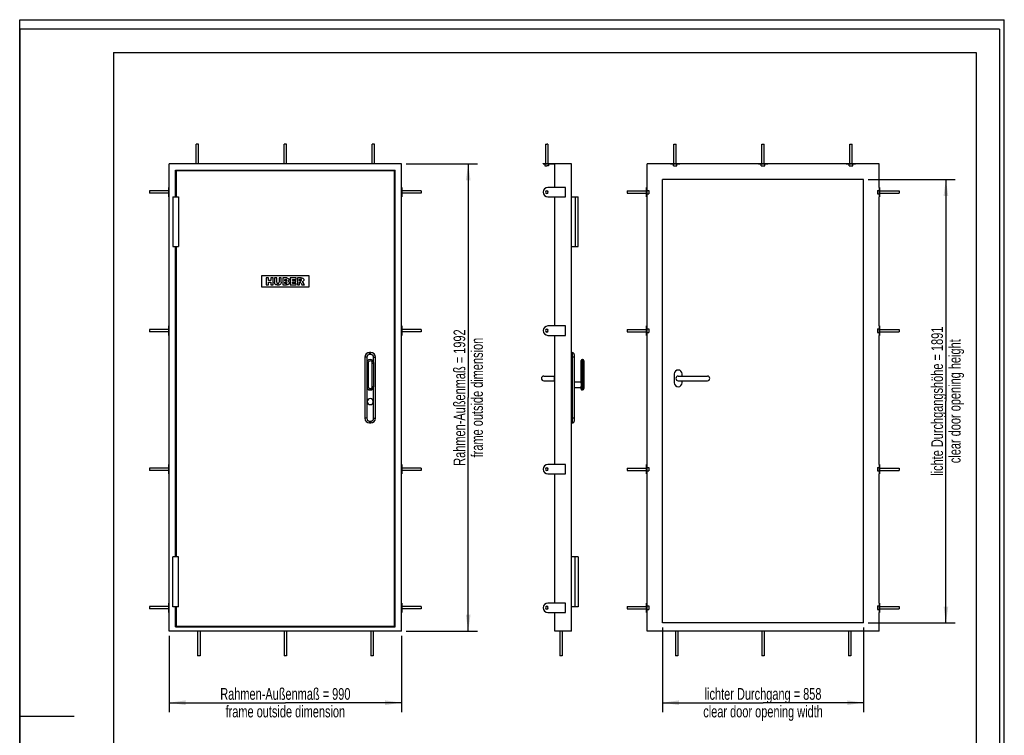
# Model space of a CAD drawing. Header units: millimetres. Extents: x 0 to 4200, y 0 to 5940.
# Tile 8 of 8: x 0 to 4200, y 2889 to 5940. Entities that reach past the tile are written whole.
import ezdxf

# ---------------------------------------------------------------- set-up
doc = ezdxf.new("R2010")
doc.units = ezdxf.units.MM
doc.header["$LTSCALE"] = 387.2
doc.layers.get('0').update_dxf_attribs({"linetype": 'CONTINUOUS'})
for name, color, linetype in [('005_AXIS', 7, 'CONTINUOUS'), ('007_CURVES', 7, 'CONTINUOUS'), ('050_DIMENSIONING', 7, 'CONTINUOUS')]:
    doc.layers.add(name, color=color, linetype=linetype)
doc.styles.get("Standard").update_dxf_attribs({"font": 'txt', "width": 0.7})
doc.dimstyles.new('DIMSTYLE_1', dxfattribs={"dimtxt": 50, "dimasz": 70, "dimexe": 2, "dimexo": 1, "dimtad": 1, "dimdec": 1, "dimtxsty": 'STANDARD', "dimblk": '_FILLED', "dimblk1": '_FILLED', "dimblk2": '_FILLED', "dimcen": 0.09, "dimadec": 1, "dimazin": 2, "dimtp": 0.8, "dimtm": 0.8, "dimtfac": 1, "dimtdec": 1, "dimtofl": 0, "dimtmove": 0, "dimatfit": 3, "dimldrblk": '_FILLED', "dimfxl": 1, "dimtolj": 1, "dimarcsym": 0})
doc.dimstyles.new('DIMSTYLE_2', dxfattribs={"dimtxt": 50, "dimasz": 70, "dimexe": 2, "dimexo": 1, "dimtad": 1, "dimdec": 1, "dimtxsty": 'STANDARD', "dimblk": '_FILLED', "dimblk1": '_FILLED', "dimblk2": '_FILLED', "dimcen": 0.09, "dimadec": 1, "dimazin": 2, "dimtp": 1.2, "dimtm": 1.2, "dimtfac": 1, "dimtdec": 1, "dimtofl": 0, "dimtmove": 0, "dimatfit": 3, "dimldrblk": '_FILLED', "dimfxl": 1, "dimtolj": 1, "dimarcsym": 0})

# ---------------------------------------------------------------- blocks, each defined once
blk = doc.blocks.new('_FILLED')
at = {"color": 0, "linetype": 'BYBLOCK'}
blk.add_solid([(0, 0), (-1, 0.143), (-1, -0.143)], dxfattribs=at)
blk = doc.blocks.new('*D0')
at = {"layer": '050_DIMENSIONING', "color": 2, "linetype": 'CONTINUOUS'}
for p, q in [((638.2, 3312.8), (638.2, 2987.8)), ((1628.2, 3312.8), (1628.2, 2987.8)), ((638.2, 3027.8), (1133.2, 3027.8)), ((1628.2, 3027.8), (1133.2, 3027.8))]:
    blk.add_line(p, q, dxfattribs=at)
at = {"layer": '050_DIMENSIONING', "color": 2, "linetype": 'CONTINUOUS', "xscale": 70, "yscale": 70, "zscale": 70, "rotation": 180}
blk.add_blockref('_FILLED', (638.2, 3027.8), dxfattribs=at)
at = {"layer": '050_DIMENSIONING', "color": 2, "linetype": 'CONTINUOUS', "xscale": 70, "yscale": 70, "zscale": 70}
blk.add_blockref('_FILLED', (1628.2, 3027.8), dxfattribs=at)
at = {"layer": '050_DIMENSIONING', "color": 2, "linetype": 'CONTINUOUS', "insert": (1133.2, 3090.3), "char_height": 50, "width": 1205.357, "attachment_point": 2, "line_spacing_factor": 0.9}
blk.add_mtext('Rahmen-Außenmaß = 990\\Pframe outside dimension', dxfattribs=at)
blk = doc.blocks.new('*D1')
at = {"layer": '050_DIMENSIONING', "color": 2, "linetype": 'CONTINUOUS'}
for p, q in [((1648.2, 5324.8), (1953.2, 5324.8)), ((1913.2, 5324.8), (1913.2, 4328.8)), ((1913.2, 3332.8), (1913.2, 4328.8)), ((1648.2, 3332.8), (1953.2, 3332.8))]:
    blk.add_line(p, q, dxfattribs=at)
at = {"layer": '050_DIMENSIONING', "color": 2, "linetype": 'CONTINUOUS', "xscale": 70, "yscale": 70, "zscale": 70}
for p, rotation in [((1913.2, 5324.8), 90), ((1913.2, 3332.8), 270)]:
    blk.add_blockref('_FILLED', p, dxfattribs=dict(at, rotation=rotation))
at = {"layer": '050_DIMENSIONING', "color": 2, "linetype": 'CONTINUOUS', "insert": (1850.7, 4328.8), "char_height": 50, "width": 1240.714, "attachment_point": 2, "rotation": 90, "line_spacing_factor": 0.9}
blk.add_mtext('Rahmen-Außenmaß = 1992\\Pframe outside dimension', dxfattribs=at)
blk = doc.blocks.new('*D2')
at = {"layer": '050_DIMENSIONING', "color": 2, "linetype": 'CONTINUOUS'}
for p, q in [((2741.9, 3347.8), (2741.9, 2987.8)), ((3599.9, 3347.8), (3599.9, 2987.8)), ((2741.9, 3027.8), (3170.9, 3027.8)), ((3599.9, 3027.8), (3170.9, 3027.8))]:
    blk.add_line(p, q, dxfattribs=at)
at = {"layer": '050_DIMENSIONING', "color": 2, "linetype": 'CONTINUOUS', "xscale": 70, "yscale": 70, "zscale": 70, "rotation": 180}
blk.add_blockref('_FILLED', (2741.9, 3027.8), dxfattribs=at)
at = {"layer": '050_DIMENSIONING', "color": 2, "linetype": 'CONTINUOUS', "xscale": 70, "yscale": 70, "zscale": 70}
blk.add_blockref('_FILLED', (3599.9, 3027.8), dxfattribs=at)
at = {"layer": '050_DIMENSIONING', "color": 2, "linetype": 'CONTINUOUS', "insert": (3170.9, 3090.3), "char_height": 50, "width": 1251.786, "attachment_point": 2, "line_spacing_factor": 0.9}
blk.add_mtext('lichter Durchgang = 858\\Pclear door opening width', dxfattribs=at)
blk = doc.blocks.new('*D3')
at = {"layer": '050_DIMENSIONING', "color": 2, "linetype": 'CONTINUOUS'}
for p, q in [((3619.9, 5258.8), (3990.9, 5258.8)), ((3950.9, 5258.8), (3950.9, 4313.3)), ((3950.9, 3367.8), (3950.9, 4313.3)), ((3619.9, 3367.8), (3990.9, 3367.8))]:
    blk.add_line(p, q, dxfattribs=at)
at = {"layer": '050_DIMENSIONING', "color": 2, "linetype": 'CONTINUOUS', "xscale": 70, "yscale": 70, "zscale": 70}
for p, rotation in [((3950.9, 5258.8), 90), ((3950.9, 3367.8), 270)]:
    blk.add_blockref('_FILLED', p, dxfattribs=dict(at, rotation=rotation))
at = {"layer": '050_DIMENSIONING', "color": 2, "linetype": 'CONTINUOUS', "insert": (3888.4, 4313.3), "char_height": 50, "width": 1461.429, "attachment_point": 2, "rotation": 90, "line_spacing_factor": 0.9}
blk.add_mtext('lichte Durchgangshöhe = 1891\\Pclear door opening height', dxfattribs=at)

msp = doc.modelspace()

# ---------------------------------------------------------------- linework, layer by layer
at = {"color": 7, "linetype": 'CONTINUOUS'}
for p, q in [((0, 5940), (4200, 5940)), ((0, 0), (0, 5940)), ((0, 5940), (4200, 5940)), ((0, 0), (0, 5940)), ((4200, 0), (4200, 5940)), ((4200, 0), (4200, 5940)), ((1628.17, 5324.81), (638.17, 5324.81)), ((638.17, 3332.81), (638.17, 5324.81)), ((664.17, 5298.81), (1602.17, 5298.81)), ((1599.17, 5295.81), (667.17, 5295.81)), ((1599.17, 3353.81), (1599.17, 5295.81)), ((1602.17, 3350.81), (1602.17, 5298.81)), ((1628.17, 3332.81), (1628.17, 5324.81)), ((2353.21, 5324.81), (2283.21, 5324.81)), ((2353.21, 3332.81), (2353.21, 5324.81)), ((2741.93, 3367.81), (2741.93, 5258.81)), ((3599.93, 5258.81), (2741.93, 5258.81)), ((3599.93, 3367.81), (3599.93, 5258.81)), ((1472.67, 4500.71), (1472.67, 4240.71)), ((1497.67, 4520.71), (1492.67, 4520.71)), ((1517.67, 4240.71), (1517.67, 4500.71)), ((2353.21, 4520.71), (2357.21, 4520.71)), ((2365.21, 4512.71), (2365.21, 4500.71)), ((2365.21, 4500.71), (2365.21, 4240.71)), ((1480.17, 4476.21), (1480.17, 4376.21)), ((1510.17, 4376.21), (1510.17, 4476.21)), ((2394.71, 4476.21), (2394.71, 4487.21)), ((2394.71, 4487.2), (2394.71, 4476.21)), ((2394.71, 4389.65), (2394.71, 4476.21)), ((2398.71, 4491.21), (2400.71, 4491.21)), ((2406.71, 4485.21), (2406.71, 4476.21)), ((2406.71, 4485.21), (2406.71, 4476.21)), ((2406.71, 4476.21), (2406.71, 4376.21)), ((2235.21, 4420.81), (2280.21, 4420.81)), ((2280.21, 4420.81), (2280.21, 4410.81)), ((2283.21, 4420.81), (2280.21, 4420.81)), ((2280.21, 4410.81), (2280.21, 4400.81)), ((2808.93, 4420.81), (2933.93, 4420.81)), ((2235.21, 4400.81), (2280.21, 4400.81)), ((2283.21, 4400.81), (2280.21, 4400.81)), ((2394.71, 4376.21), (2394.71, 4377.77)), ((2394.71, 4371.21), (2394.71, 4376.21)), ((2394.71, 4376.21), (2394.71, 4365.21)), ((2394.71, 4371.19), (2394.71, 4371.21)), ((2394.71, 4365.21), (2394.71, 4371.19)), ((2406.71, 4376.21), (2406.71, 4367.21)), ((2406.71, 4376.21), (2406.71, 4367.21)), ((2808.93, 4400.81), (2933.93, 4400.81)), ((2394.71, 4365.21), (2394.71, 4365.21)), ((2398.71, 4361.21), (2400.71, 4361.21)), ((2406.71, 4367.21), (2406.71, 4367.21)), ((1492.67, 4220.71), (1497.67, 4220.71)), ((2353.21, 4220.71), (2357.21, 4220.71)), ((2365.21, 4240.71), (2365.21, 4228.71)), ((3599.93, 3367.81), (2741.93, 3367.81)), ((1628.17, 3332.81), (638.17, 3332.81)), ((664.17, 3350.81), (1602.17, 3350.81)), ((667.17, 3353.81), (1599.17, 3353.81)), ((2353.21, 3332.81), (2283.21, 3332.81)), ((3665.93, 3332.81), (2675.93, 3332.81))]:
    msp.add_line(p, q, dxfattribs=at)
at = {"color": 3, "linetype": 'CONTINUOUS'}
for p, q in [((0, 5900), (0, 2970)), ((4180, 5900), (0, 5900)), ((4180, 5900), (4180, 0)), ((0, 2970), (0, 0)), ((0, 2970), (232, 2970))]:
    msp.add_line(p, q, dxfattribs=at)
at = {"color": 5, "linetype": 'CONTINUOUS'}
for p, q in [((400, 5800), (4080, 5800)), ((400, 5800), (400, 100)), ((4080, 5800), (4080, 100))]:
    msp.add_line(p, q, dxfattribs=at)
at = {"color": 9, "linetype": 'CONTINUOUS'}
for p, q in [((1480.67, 4500.71), (1472.67, 4500.71)), ((1480.67, 4500.71), (1480.67, 4480.03)), ((1492.67, 4512.71), (1492.67, 4520.71)), ((1497.67, 4512.71), (1492.67, 4512.71)), ((1497.67, 4512.71), (1497.67, 4520.71)), ((1509.67, 4480.03), (1509.67, 4500.71)), ((1509.67, 4500.71), (1517.67, 4500.71)), ((2353.21, 4500.71), (2357.21, 4500.71)), ((2357.21, 4520.71), (2357.21, 4500.71)), ((2357.21, 4500.71), (2357.21, 4240.71)), ((2365.21, 4500.71), (2357.21, 4500.71)), ((1486.17, 4476.21), (1480.17, 4476.21)), ((1486.17, 4476.21), (1486.17, 4376.21)), ((1504.17, 4376.21), (1504.17, 4476.21)), ((1504.17, 4476.21), (1510.17, 4476.21)), ((2394.71, 4476.21), (2398.71, 4476.21)), ((2398.71, 4476.21), (2398.71, 4491.21)), ((2398.71, 4476.21), (2398.71, 4376.21)), ((2398.71, 4476.21), (2400.71, 4476.21)), ((2400.71, 4491.21), (2400.71, 4476.21)), ((2400.71, 4476.21), (2400.71, 4376.21)), ((2406.71, 4476.21), (2400.71, 4476.21)), ((1486.17, 4376.21), (1480.17, 4376.21)), ((1480.67, 4372.39), (1480.67, 4240.71)), ((1504.17, 4376.21), (1510.17, 4376.21)), ((1509.67, 4240.71), (1509.67, 4372.39)), ((2394.71, 4376.21), (2398.71, 4376.21)), ((2398.71, 4361.21), (2398.71, 4376.21)), ((2398.71, 4376.21), (2400.71, 4376.21)), ((2400.71, 4376.21), (2400.71, 4361.21)), ((2406.71, 4376.21), (2400.71, 4376.21)), ((1480.67, 4240.71), (1472.67, 4240.71)), ((1492.67, 4228.71), (1492.67, 4220.71)), ((1492.67, 4228.71), (1497.67, 4228.71)), ((1497.67, 4228.71), (1497.67, 4220.71)), ((1509.67, 4240.71), (1517.67, 4240.71)), ((2353.21, 4240.71), (2357.21, 4240.71)), ((2357.21, 4240.71), (2357.21, 4220.71)), ((2365.21, 4240.71), (2357.21, 4240.71))]:
    msp.add_line(p, q, dxfattribs=at)
at = {"color": 7, "linetype": 'CONTINUOUS'}
for centre, radius, start, end in [((1492.67, 4500.71), 20, 90, 180), ((1497.67, 4500.71), 20, 0, 90), ((2357.21, 4512.71), 8, 0, 90), ((1495.17, 4476.21), 15, 0, 180), ((1495.17, 4476.21), 15, 176.84211, 180), ((1495.17, 4476.21), 15, 0, 3.15789), ((2398.71, 4487.21), 4, 90, 180), ((2400.71, 4485.21), 6, 0, 90), ((2235.21, 4410.81), 10, 90, 180), ((2235.21, 4410.81), 10, 180, 270), ((2808.93, 4410.81), 10, 90, 180), ((2808.93, 4410.81), 10, 180, 270), ((2933.93, 4410.81), 10, 0, 90), ((2933.93, 4410.81), 10, 270, 360), ((1495.17, 4376.21), 15, 180, 360), ((1495.17, 4376.21), 15, 180, 183.15789), ((1495.17, 4376.21), 15, 183.15789, 356.84211), ((1495.17, 4376.21), 15, 356.84211, 360), ((2398.71, 4365.21), 4, 180, 270), ((2400.71, 4367.21), 6, 270, 360), ((1492.67, 4240.71), 20, 180, 270), ((1497.67, 4240.71), 20, 270, 360), ((2357.21, 4228.71), 8, 270, 360)]:
    msp.add_arc(centre, radius, start, end, dxfattribs=at)
at = {"color": 9, "linetype": 'CONTINUOUS'}
for centre, radius, start, end in [((1492.67, 4500.71), 12, 90, 180), ((1497.67, 4500.71), 12, 0, 90), ((1495.17, 4476.21), 9, 0, 180), ((1495.17, 4376.21), 9, 180, 360), ((1492.67, 4240.71), 12, 180, 270), ((1497.67, 4240.71), 12, 270, 360)]:
    msp.add_arc(centre, radius, start, end, dxfattribs=at)
at = {"color": 7, "linetype": 'CONTINUOUS'}
for points, knots in [([(2394.71, 4389.65), (2394.71, 4388.69), (2394.89, 4386.71), (2395, 4384.73), (2395, 4383.71)], [0, 0, 0, 0, 0.4843361, 1, 1, 1, 1]), ([(2395, 4383.71), (2395, 4382.69), (2394.89, 4380.71), (2394.71, 4378.73), (2394.71, 4377.77)], [0, 0, 0, 0, 0.5156639, 1, 1, 1, 1])]:
    msp.add_open_spline(points, degree=3, knots=knots, dxfattribs=at)
at = {"layer": '005_AXIS', "color": 7, "linetype": 'CONTINUOUS'}
for p, q in [((753.17, 5326.81), (753.17, 5409.81)), ((763.17, 5409.81), (753.17, 5409.81)), ((763.17, 5326.81), (763.17, 5409.81)), ((1128.17, 5326.81), (1128.17, 5409.81)), ((1138.17, 5409.81), (1128.17, 5409.81)), ((1138.17, 5326.81), (1138.17, 5409.81)), ((1503.17, 5326.81), (1503.17, 5409.81)), ((1513.17, 5409.81), (1503.17, 5409.81)), ((1513.17, 5326.81), (1513.17, 5409.81)), ((2243.21, 5409.81), (2248.21, 5409.81)), ((2243.21, 5409.81), (2243.21, 5326.81)), ((2253.21, 5409.81), (2248.21, 5409.81)), ((2253.21, 5409.81), (2253.21, 5326.81)), ((2790.93, 5326.81), (2790.93, 5409.81)), ((2790.93, 5409.81), (2800.93, 5409.81)), ((2800.93, 5326.81), (2800.93, 5409.81)), ((3165.93, 5326.81), (3165.93, 5409.81)), ((3165.93, 5409.81), (3175.93, 5409.81)), ((3175.93, 5326.81), (3175.93, 5409.81)), ((3540.93, 5326.81), (3540.93, 5409.81)), ((3540.93, 5409.81), (3550.93, 5409.81)), ((3550.93, 5326.81), (3550.93, 5409.81)), ((664.17, 5185.31), (664.17, 5298.81)), ((667.17, 5295.81), (667.17, 5185.31)), ((738.17, 5324.81), (738.17, 5326.81)), ((738.17, 5326.81), (778.17, 5326.81)), ((778.17, 5324.81), (778.17, 5326.81)), ((1113.17, 5324.81), (1113.17, 5326.81)), ((1113.17, 5326.81), (1153.17, 5326.81)), ((1153.17, 5324.81), (1153.17, 5326.81)), ((1488.17, 5324.81), (1488.17, 5326.81)), ((1488.17, 5326.81), (1528.17, 5326.81)), ((1528.17, 5324.81), (1528.17, 5326.81)), ((2233.21, 5326.81), (2242.21, 5326.81)), ((2233.21, 5324.81), (2233.21, 5326.81)), ((2233.21, 5324.81), (2240.71, 5324.81)), ((2240.71, 5324.81), (2240.71, 5317.31)), ((2240.71, 5324.81), (2243.21, 5324.81)), ((2240.71, 5317.31), (2248.21, 5317.31)), ((2242.21, 5326.81), (2253.21, 5326.81)), ((2243.21, 5324.81), (2253.21, 5324.81)), ((2255.71, 5317.31), (2248.21, 5317.31)), ((2253.21, 5326.81), (2328.21, 5326.81)), ((2253.21, 5324.81), (2283.21, 5324.81)), ((2255.71, 5324.81), (2255.71, 5317.31)), ((2283.21, 5224.81), (2283.21, 5324.81)), ((2328.21, 5324.81), (2328.21, 5326.81)), ((2775.93, 5324.81), (2675.93, 5324.81)), ((2675.93, 5224.81), (2675.93, 5324.81)), ((2775.93, 5324.81), (2775.93, 5326.81)), ((2775.93, 5326.81), (2789.93, 5326.81)), ((2775.93, 5324.81), (2788.43, 5324.81)), ((2788.43, 5317.31), (2788.43, 5324.81)), ((2788.43, 5324.81), (2790.93, 5324.81)), ((2788.43, 5317.31), (2803.43, 5317.31)), ((2789.93, 5326.81), (2795.93, 5326.81)), ((2790.93, 5324.81), (2800.93, 5324.81)), ((2795.93, 5326.81), (2801.93, 5326.81)), ((2800.93, 5324.81), (2803.43, 5324.81)), ((2801.93, 5326.81), (2815.93, 5326.81)), ((2803.43, 5317.31), (2803.43, 5324.81)), ((2803.43, 5324.81), (2815.93, 5324.81)), ((2815.93, 5324.81), (2815.93, 5326.81)), ((3150.93, 5324.81), (2815.93, 5324.81)), ((3150.93, 5324.81), (3150.93, 5326.81)), ((3150.93, 5326.81), (3164.93, 5326.81)), ((3150.93, 5324.81), (3163.43, 5324.81)), ((3163.43, 5317.31), (3163.43, 5324.81)), ((3163.43, 5324.81), (3165.93, 5324.81)), ((3163.43, 5317.31), (3178.43, 5317.31)), ((3164.93, 5326.81), (3170.93, 5326.81)), ((3165.93, 5324.81), (3175.93, 5324.81)), ((3170.93, 5326.81), (3176.93, 5326.81)), ((3175.93, 5324.81), (3178.43, 5324.81)), ((3176.93, 5326.81), (3190.93, 5326.81)), ((3178.43, 5317.31), (3178.43, 5324.81)), ((3178.43, 5324.81), (3190.93, 5324.81)), ((3190.93, 5324.81), (3190.93, 5326.81)), ((3525.93, 5324.81), (3190.93, 5324.81)), ((3525.93, 5324.81), (3525.93, 5326.81)), ((3525.93, 5326.81), (3539.93, 5326.81)), ((3525.93, 5324.81), (3538.43, 5324.81)), ((3538.43, 5317.31), (3538.43, 5324.81)), ((3538.43, 5324.81), (3540.93, 5324.81)), ((3538.43, 5317.31), (3553.43, 5317.31)), ((3539.93, 5326.81), (3545.93, 5326.81)), ((3540.93, 5324.81), (3550.93, 5324.81)), ((3545.93, 5326.81), (3551.93, 5326.81)), ((3550.93, 5324.81), (3553.43, 5324.81)), ((3551.93, 5326.81), (3565.93, 5326.81)), ((3553.43, 5317.31), (3553.43, 5324.81)), ((3553.43, 5324.81), (3565.93, 5324.81)), ((3565.93, 5324.81), (3565.93, 5326.81)), ((3665.93, 5324.81), (3565.93, 5324.81)), ((3665.93, 5224.81), (3665.93, 5324.81)), ((636.17, 5209.81), (553.17, 5209.81)), ((553.17, 5209.81), (553.17, 5199.81)), ((638.17, 5224.81), (636.17, 5224.81)), ((636.17, 5184.81), (636.17, 5224.81)), ((1628.17, 5224.81), (1630.17, 5224.81)), ((1630.17, 5224.81), (1630.17, 5184.81)), ((1713.17, 5209.81), (1630.17, 5209.81)), ((1713.17, 5209.81), (1713.17, 5199.81)), ((2328.21, 5224.81), (2253.21, 5224.81)), ((2328.21, 5184.81), (2328.21, 5224.81)), ((2590.93, 5209.81), (2590.93, 5199.81)), ((2590.93, 5209.81), (2673.93, 5209.81)), ((2675.93, 5224.81), (2673.93, 5224.81)), ((2673.93, 5210.81), (2673.93, 5224.81)), ((2673.93, 5204.81), (2673.93, 5210.81)), ((2675.93, 5212.31), (2675.93, 5224.81)), ((2675.93, 5212.31), (2683.43, 5212.31)), ((2675.93, 5209.81), (2675.93, 5212.31)), ((2675.93, 5199.81), (2675.93, 5209.81)), ((2683.43, 5212.31), (2683.43, 5197.31)), ((3658.43, 5212.31), (3665.93, 5212.31)), ((3658.43, 5212.31), (3658.43, 5197.31)), ((3665.93, 5224.81), (3667.93, 5224.81)), ((3665.93, 5224.81), (3665.93, 5212.31)), ((3665.93, 5212.31), (3665.93, 5209.81)), ((3665.93, 5209.81), (3665.93, 5199.81)), ((3667.93, 5224.81), (3667.93, 5210.81)), ((3667.93, 5210.81), (3667.93, 5204.81)), ((3667.93, 5209.81), (3750.93, 5209.81)), ((3750.93, 5209.81), (3750.93, 5199.81)), ((636.17, 5199.81), (553.17, 5199.81)), ((638.17, 5184.81), (636.17, 5184.81)), ((653.42, 5185.31), (677.42, 5185.31)), ((653.42, 5185.31), (653.42, 4972.31)), ((677.42, 5185.31), (677.42, 4972.31)), ((1628.17, 5184.81), (1630.17, 5184.81)), ((1713.17, 5199.81), (1630.17, 5199.81)), ((2253.21, 5184.81), (2328.21, 5184.81)), ((2283.21, 4634.14), (2283.21, 5184.81)), ((2353.21, 5185.31), (2369.71, 5185.31)), ((2369.71, 5185.31), (2381.71, 5185.31)), ((2381.71, 4972.31), (2381.71, 5185.31)), ((2590.93, 5199.81), (2673.93, 5199.81)), ((2673.93, 5198.81), (2673.93, 5204.81)), ((2673.93, 5184.81), (2673.93, 5198.81)), ((2675.93, 5184.81), (2673.93, 5184.81)), ((2675.93, 5197.31), (2675.93, 5199.81)), ((2675.93, 5197.31), (2683.43, 5197.31)), ((2675.93, 5184.81), (2675.93, 5197.31)), ((2675.93, 4634.14), (2675.93, 5184.81)), ((3658.43, 5197.31), (3665.93, 5197.31)), ((3665.93, 5199.81), (3665.93, 5197.31)), ((3665.93, 5197.31), (3665.93, 5184.81)), ((3665.93, 4634.14), (3665.93, 5184.81)), ((3665.93, 5184.81), (3667.93, 5184.81)), ((3667.93, 5204.81), (3667.93, 5198.81)), ((3667.93, 5199.81), (3750.93, 5199.81)), ((3667.93, 5198.81), (3667.93, 5184.81)), ((653.42, 4972.31), (677.42, 4972.31)), ((664.17, 3650.31), (664.17, 4972.31)), ((667.17, 4972.31), (667.17, 3650.31)), ((2353.21, 4972.31), (2369.71, 4972.31)), ((2369.71, 4972.31), (2381.71, 4972.31)), ((638.17, 4634.14), (636.17, 4634.14)), ((636.17, 4594.14), (636.17, 4634.14)), ((1628.17, 4634.14), (1630.17, 4634.14)), ((1630.17, 4634.14), (1630.17, 4594.14)), ((2328.21, 4634.14), (2253.21, 4634.14)), ((2328.21, 4594.14), (2328.21, 4634.14)), ((2675.93, 4634.14), (2673.93, 4634.14)), ((2673.93, 4620.14), (2673.93, 4634.14)), ((2673.93, 4614.14), (2673.93, 4620.14)), ((2675.93, 4621.64), (2675.93, 4634.14)), ((2675.93, 4621.64), (2683.43, 4621.64)), ((2675.93, 4619.14), (2675.93, 4621.64)), ((2683.43, 4621.64), (2683.43, 4606.64)), ((3658.43, 4621.64), (3665.93, 4621.64)), ((3658.43, 4621.64), (3658.43, 4606.64)), ((3665.93, 4634.14), (3667.93, 4634.14)), ((3665.93, 4634.14), (3665.93, 4621.64)), ((3665.93, 4621.64), (3665.93, 4619.14)), ((3667.93, 4634.14), (3667.93, 4620.14)), ((3667.93, 4620.14), (3667.93, 4614.14)), ((636.17, 4619.14), (553.17, 4619.14)), ((553.17, 4619.14), (553.17, 4609.14)), ((636.17, 4609.14), (553.17, 4609.14)), ((638.17, 4594.14), (636.17, 4594.14)), ((1628.17, 4594.14), (1630.17, 4594.14)), ((1713.17, 4619.14), (1630.17, 4619.14)), ((1713.17, 4609.14), (1630.17, 4609.14)), ((1713.17, 4619.14), (1713.17, 4609.14)), ((2253.21, 4594.14), (2328.21, 4594.14)), ((2283.21, 4043.48), (2283.21, 4594.14)), ((2590.93, 4619.14), (2590.93, 4609.14)), ((2590.93, 4619.14), (2673.93, 4619.14)), ((2590.93, 4609.14), (2673.93, 4609.14)), ((2673.93, 4608.14), (2673.93, 4614.14)), ((2673.93, 4594.14), (2673.93, 4608.14)), ((2675.93, 4594.14), (2673.93, 4594.14)), ((2675.93, 4609.14), (2675.93, 4619.14)), ((2675.93, 4606.64), (2675.93, 4609.14)), ((2675.93, 4606.64), (2683.43, 4606.64)), ((2675.93, 4594.14), (2675.93, 4606.64)), ((2675.93, 4043.48), (2675.93, 4594.14)), ((3658.43, 4606.64), (3665.93, 4606.64)), ((3665.93, 4619.14), (3665.93, 4609.14)), ((3665.93, 4609.14), (3665.93, 4606.64)), ((3665.93, 4606.64), (3665.93, 4594.14)), ((3665.93, 4043.48), (3665.93, 4594.14)), ((3665.93, 4594.14), (3667.93, 4594.14)), ((3667.93, 4619.14), (3750.93, 4619.14)), ((3667.93, 4614.14), (3667.93, 4608.14)), ((3667.93, 4609.14), (3750.93, 4609.14)), ((3667.93, 4608.14), (3667.93, 4594.14)), ((3750.93, 4619.14), (3750.93, 4609.14)), ((2792.43, 4429.81), (2792.43, 4391.81)), ((2825.43, 4420.81), (2825.43, 4429.81)), ((2365.21, 4396.21), (2394.71, 4396.21)), ((2365.21, 4371.21), (2394.71, 4371.21)), ((2825.43, 4391.81), (2825.43, 4400.81)), ((638.17, 4043.48), (636.17, 4043.48)), ((636.17, 4003.48), (636.17, 4043.48)), ((1628.17, 4043.48), (1630.17, 4043.48)), ((1630.17, 4043.48), (1630.17, 4003.48)), ((2328.21, 4043.48), (2253.21, 4043.48)), ((2328.21, 4003.48), (2328.21, 4043.48)), ((2675.93, 4043.48), (2673.93, 4043.48)), ((2673.93, 4029.48), (2673.93, 4043.48)), ((2675.93, 4030.98), (2675.93, 4043.48)), ((3665.93, 4043.48), (3667.93, 4043.48)), ((3665.93, 4043.48), (3665.93, 4030.98)), ((3667.93, 4043.48), (3667.93, 4029.48)), ((636.17, 4028.48), (553.17, 4028.48)), ((553.17, 4028.48), (553.17, 4018.48)), ((636.17, 4018.48), (553.17, 4018.48)), ((638.17, 4003.48), (636.17, 4003.48)), ((1628.17, 4003.48), (1630.17, 4003.48)), ((1713.17, 4028.48), (1630.17, 4028.48)), ((1713.17, 4018.48), (1630.17, 4018.48)), ((1713.17, 4028.48), (1713.17, 4018.48)), ((2253.21, 4003.48), (2328.21, 4003.48)), ((2283.21, 3452.81), (2283.21, 4003.48)), ((2590.93, 4028.48), (2590.93, 4018.48)), ((2590.93, 4028.48), (2673.93, 4028.48)), ((2590.93, 4018.48), (2673.93, 4018.48)), ((2673.93, 4023.48), (2673.93, 4029.48)), ((2673.93, 4017.48), (2673.93, 4023.48)), ((2673.93, 4003.48), (2673.93, 4017.48)), ((2675.93, 4003.48), (2673.93, 4003.48)), ((2675.93, 4030.98), (2683.43, 4030.98)), ((2675.93, 4028.48), (2675.93, 4030.98)), ((2675.93, 4018.48), (2675.93, 4028.48)), ((2675.93, 4015.98), (2675.93, 4018.48)), ((2675.93, 4015.98), (2683.43, 4015.98)), ((2675.93, 4003.48), (2675.93, 4015.98)), ((2675.93, 3452.81), (2675.93, 4003.48)), ((2683.43, 4030.98), (2683.43, 4015.98)), ((3658.43, 4030.98), (3665.93, 4030.98)), ((3658.43, 4030.98), (3658.43, 4015.98)), ((3658.43, 4015.98), (3665.93, 4015.98)), ((3665.93, 4030.98), (3665.93, 4028.48)), ((3665.93, 4028.48), (3665.93, 4018.48)), ((3665.93, 4018.48), (3665.93, 4015.98)), ((3665.93, 4015.98), (3665.93, 4003.48)), ((3665.93, 3452.81), (3665.93, 4003.48)), ((3665.93, 4003.48), (3667.93, 4003.48)), ((3667.93, 4029.48), (3667.93, 4023.48)), ((3667.93, 4028.48), (3750.93, 4028.48)), ((3667.93, 4023.48), (3667.93, 4017.48)), ((3667.93, 4018.48), (3750.93, 4018.48)), ((3667.93, 4017.48), (3667.93, 4003.48)), ((3750.93, 4028.48), (3750.93, 4018.48)), ((677.42, 3650.31), (653.42, 3650.31)), ((653.42, 3437.31), (653.42, 3650.31)), ((677.42, 3437.31), (677.42, 3650.31)), ((2369.71, 3650.31), (2353.21, 3650.31)), ((2381.71, 3650.31), (2369.71, 3650.31)), ((2381.71, 3650.31), (2381.71, 3437.31)), ((638.17, 3452.81), (636.17, 3452.81)), ((636.17, 3412.81), (636.17, 3452.81)), ((1628.17, 3452.81), (1630.17, 3452.81)), ((1630.17, 3452.81), (1630.17, 3412.81)), ((2328.21, 3452.81), (2253.21, 3452.81)), ((2328.21, 3412.81), (2328.21, 3452.81)), ((2675.93, 3452.81), (2673.93, 3452.81)), ((2673.93, 3438.81), (2673.93, 3452.81)), ((2675.93, 3440.31), (2675.93, 3452.81)), ((3665.93, 3452.81), (3667.93, 3452.81)), ((3665.93, 3452.81), (3665.93, 3440.31)), ((3667.93, 3452.81), (3667.93, 3438.81)), ((636.17, 3437.81), (553.17, 3437.81)), ((553.17, 3437.81), (553.17, 3427.81)), ((636.17, 3427.81), (553.17, 3427.81)), ((638.17, 3412.81), (636.17, 3412.81)), ((677.42, 3437.31), (653.42, 3437.31)), ((664.17, 3350.81), (664.17, 3437.31)), ((667.17, 3437.31), (667.17, 3353.81)), ((1628.17, 3412.81), (1630.17, 3412.81)), ((1713.17, 3437.81), (1630.17, 3437.81)), ((1713.17, 3427.81), (1630.17, 3427.81)), ((1713.17, 3437.81), (1713.17, 3427.81)), ((2253.21, 3412.81), (2328.21, 3412.81)), ((2283.21, 3332.81), (2283.21, 3412.81)), ((2369.71, 3437.31), (2353.21, 3437.31)), ((2381.71, 3437.31), (2369.71, 3437.31)), ((2590.93, 3437.81), (2590.93, 3427.81)), ((2590.93, 3437.81), (2673.93, 3437.81)), ((2590.93, 3427.81), (2673.93, 3427.81)), ((2673.93, 3432.81), (2673.93, 3438.81)), ((2673.93, 3426.81), (2673.93, 3432.81)), ((2673.93, 3412.81), (2673.93, 3426.81)), ((2675.93, 3412.81), (2673.93, 3412.81)), ((2675.93, 3440.31), (2683.43, 3440.31)), ((2675.93, 3437.81), (2675.93, 3440.31)), ((2675.93, 3427.81), (2675.93, 3437.81)), ((2675.93, 3425.31), (2675.93, 3427.81)), ((2675.93, 3425.31), (2683.43, 3425.31)), ((2675.93, 3412.81), (2675.93, 3425.31)), ((2675.93, 3332.81), (2675.93, 3412.81)), ((2683.43, 3440.31), (2683.43, 3425.31)), ((3658.43, 3440.31), (3665.93, 3440.31)), ((3658.43, 3440.31), (3658.43, 3425.31)), ((3658.43, 3425.31), (3665.93, 3425.31)), ((3665.93, 3440.31), (3665.93, 3437.81)), ((3665.93, 3437.81), (3665.93, 3427.81)), ((3665.93, 3427.81), (3665.93, 3425.31)), ((3665.93, 3425.31), (3665.93, 3412.81)), ((3665.93, 3332.81), (3665.93, 3412.81)), ((3665.93, 3412.81), (3667.93, 3412.81)), ((3667.93, 3438.81), (3667.93, 3432.81)), ((3667.93, 3437.81), (3750.93, 3437.81)), ((3667.93, 3432.81), (3667.93, 3426.81)), ((3667.93, 3427.81), (3750.93, 3427.81)), ((3667.93, 3426.81), (3667.93, 3412.81)), ((3750.93, 3437.81), (3750.93, 3427.81)), ((759.17, 3332.81), (759.17, 3227.81)), ((769.17, 3332.81), (769.17, 3227.81)), ((1128.17, 3332.81), (1128.17, 3227.81)), ((1138.17, 3332.81), (1138.17, 3227.81)), ((1497.17, 3332.81), (1497.17, 3227.81)), ((1507.17, 3332.81), (1507.17, 3227.81)), ((2304.21, 3332.81), (2304.21, 3227.81)), ((2314.21, 3332.81), (2314.21, 3227.81)), ((2796.93, 3332.81), (2796.93, 3227.81)), ((2806.93, 3332.81), (2806.93, 3227.81)), ((3165.93, 3332.81), (3165.93, 3227.81)), ((3175.93, 3332.81), (3175.93, 3227.81)), ((3534.93, 3332.81), (3534.93, 3227.81)), ((3544.93, 3332.81), (3544.93, 3227.81)), ((769.17, 3227.81), (759.17, 3227.81)), ((1138.17, 3227.81), (1128.17, 3227.81)), ((1507.17, 3227.81), (1497.17, 3227.81)), ((2309.21, 3227.81), (2304.21, 3227.81)), ((2314.21, 3227.81), (2309.21, 3227.81)), ((2806.93, 3227.81), (2796.93, 3227.81)), ((3175.93, 3227.81), (3165.93, 3227.81)), ((3544.93, 3227.81), (3534.93, 3227.81))]:
    msp.add_line(p, q, dxfattribs=at)
at = {"layer": '005_AXIS', "color": 9, "linetype": 'CONTINUOUS'}
for p, q in [((2253.21, 5324.81), (2253.21, 5326.81)), ((2369.71, 5185.31), (2369.71, 4972.31)), ((2369.71, 3437.31), (2369.71, 3650.31))]:
    msp.add_line(p, q, dxfattribs=at)
at = {"layer": '005_AXIS', "color": 7, "linetype": 'CONTINUOUS'}
for centre, radius, start, end in [((2253.21, 5204.81), 20, 90, 270), ((2248.21, 5204.81), 6, 0, 180), ((2248.21, 5204.81), 5, 90, 270), ((2248.21, 5204.81), 5, 270, 90), ((2248.21, 5204.81), 6, 180, 360), ((2253.21, 4614.14), 20, 90, 270), ((2248.21, 4614.14), 6, 0, 180), ((2248.21, 4614.14), 6, 180, 360), ((2248.21, 4614.14), 5, 90, 270), ((2248.21, 4614.14), 5, 270, 90), ((2808.93, 4429.81), 16.5, 0, 180), ((2808.93, 4391.81), 16.5, 180, 360), ((1495.17, 4311.71), 13, 0, 180), ((1495.17, 4311.71), 13, 180, 360), ((2253.21, 4023.48), 20, 90, 270), ((2248.21, 4023.48), 6, 0, 180), ((2248.21, 4023.48), 6, 180, 360), ((2248.21, 4023.48), 5, 90, 270), ((2248.21, 4023.48), 5, 270, 90), ((2253.21, 3432.81), 20, 90, 270), ((2248.21, 3432.81), 6, 0, 180), ((2248.21, 3432.81), 6, 180, 360), ((2248.21, 3432.81), 5, 90, 270), ((2248.21, 3432.81), 5, 270, 90)]:
    msp.add_arc(centre, radius, start, end, dxfattribs=at)
at = {"layer": '007_CURVES', "color": 4, "linetype": 'CONTINUOUS'}
for p, q in [((1033.17, 4799.06), (1033.17, 4849.06)), ((1033.17, 4849.06), (1233.17, 4849.06)), ((1061.3, 4839.06), (1052.03, 4839.06)), ((1052.03, 4839.06), (1052.03, 4809.06)), ((1061.3, 4828.56), (1061.3, 4839.06)), ((1071.43, 4839.06), (1071.43, 4828.56)), ((1080.75, 4839.06), (1071.43, 4839.06)), ((1080.75, 4809.06), (1080.75, 4839.06)), ((1086.93, 4839.06), (1086.93, 4821.17)), ((1096.18, 4839.06), (1086.93, 4839.06)), ((1096.18, 4820.74), (1096.18, 4839.06)), ((1115.68, 4839.06), (1106.43, 4839.06)), ((1106.43, 4839.06), (1106.43, 4820.74)), ((1115.68, 4821.17), (1115.68, 4839.06)), ((1139.19, 4839.06), (1121.84, 4839.06)), ((1121.84, 4839.06), (1121.84, 4809.06)), ((1131.19, 4832.98), (1135.28, 4832.98)), ((1131.19, 4827.29), (1131.19, 4832.98)), ((1179.24, 4839.06), (1154.39, 4839.06)), ((1154.39, 4839.06), (1154.39, 4809.06)), ((1163.69, 4832.65), (1179.24, 4832.65)), ((1163.69, 4827.89), (1163.69, 4832.65)), ((1179.24, 4832.65), (1179.24, 4839.06)), ((1184.8, 4839.06), (1184.8, 4809.06)), ((1200.25, 4839.06), (1184.8, 4839.06)), ((1194.12, 4833), (1198.19, 4833)), ((1194.12, 4826.9), (1194.12, 4833)), ((1233.17, 4849.06), (1233.17, 4799.06)), ((1233.17, 4799.06), (1033.17, 4799.06)), ((1052.03, 4809.06), (1061.3, 4809.06)), ((1071.43, 4828.56), (1061.3, 4828.56)), ((1061.3, 4821.19), (1071.43, 4821.19)), ((1061.3, 4809.06), (1061.3, 4821.19)), ((1071.43, 4821.19), (1071.43, 4809.06)), ((1071.43, 4809.06), (1080.75, 4809.06)), ((1121.84, 4809.06), (1137.84, 4809.06)), ((1135.22, 4827.29), (1131.19, 4827.29)), ((1131.19, 4821.58), (1135.9, 4821.58)), ((1131.19, 4815.51), (1131.19, 4821.58)), ((1135.92, 4815.51), (1131.19, 4815.51)), ((1154.39, 4809.06), (1179.69, 4809.06)), ((1178.11, 4827.89), (1163.69, 4827.89)), ((1163.69, 4821.77), (1178.11, 4821.77)), ((1163.69, 4815.85), (1163.69, 4821.77)), ((1179.69, 4815.85), (1163.69, 4815.85)), ((1178.11, 4821.77), (1178.11, 4827.89)), ((1179.69, 4809.06), (1179.69, 4815.85)), ((1184.8, 4809.06), (1194.12, 4809.06)), ((1198.02, 4826.9), (1194.12, 4826.9)), ((1194.12, 4821.24), (1194.93, 4821.24)), ((1194.12, 4809.06), (1194.12, 4821.24)), ((1198.88, 4818.23), (1203.84, 4809.06)), ((1203.84, 4809.06), (1214.31, 4809.06)), ((1214.31, 4809.06), (1209.81, 4817.74))]:
    msp.add_line(p, q, dxfattribs=at)
for points in [[(1138.23, 4832.24), (1137.66, 4832.74), (1136.67, 4832.98), (1135.28, 4832.98)], [(1139.09, 4830.2), (1139.09, 4831.06), (1138.8, 4831.75), (1138.23, 4832.24)], [(1138.23, 4828.03), (1138.8, 4828.52), (1139.09, 4829.26), (1139.09, 4830.2)], [(1139.19, 4839.06), (1142.08, 4839.06), (1144.29, 4838.34), (1145.84, 4836.91)], [(1145.84, 4836.91), (1147.4, 4835.48), (1148.17, 4833.7), (1148.17, 4831.59)], [(1148.17, 4831.59), (1148.17, 4829.81), (1147.62, 4828.3), (1146.52, 4827.02)], [(1201.64, 4832.22), (1201.03, 4832.74), (1199.87, 4833), (1198.19, 4833)], [(1200.25, 4839.06), (1203.12, 4839.06), (1205.31, 4838.81), (1206.82, 4838.32)], [(1202.57, 4829.99), (1202.57, 4830.96), (1202.26, 4831.69), (1201.64, 4832.22)], [(1206.82, 4838.32), (1208.34, 4837.83), (1209.54, 4836.91), (1210.48, 4835.58)], [(1210.48, 4835.58), (1211.41, 4834.25), (1211.88, 4832.63), (1211.88, 4830.73)], [(1211.88, 4830.73), (1211.88, 4829.05), (1211.51, 4827.62), (1210.8, 4826.41)], [(1087.78, 4816.1), (1087.21, 4818.02), (1086.93, 4819.7), (1086.93, 4821.17)], [(1089.75, 4812.64), (1088.79, 4813.77), (1088.13, 4814.91), (1087.78, 4816.1)], [(1092.94, 4810.06), (1091.78, 4810.68), (1090.71, 4811.54), (1089.75, 4812.64)], [(1097.26, 4808.85), (1095.54, 4809.06), (1094.09, 4809.45), (1092.94, 4810.06)], [(1096.18, 4820.74), (1096.18, 4819.11), (1096.63, 4817.84), (1097.53, 4816.92)], [(1102.05, 4808.55), (1100.57, 4808.55), (1098.98, 4808.65), (1097.26, 4808.85)], [(1097.53, 4816.92), (1098.43, 4816), (1099.69, 4815.55), (1101.31, 4815.55)], [(1101.31, 4815.55), (1102.91, 4815.55), (1104.16, 4816), (1105.06, 4816.9)], [(1108.53, 4809.55), (1106.73, 4808.9), (1104.57, 4808.55), (1102.05, 4808.55)], [(1105.06, 4816.9), (1105.96, 4817.8), (1106.43, 4819.09), (1106.43, 4820.74)], [(1112.24, 4812.03), (1111.05, 4810.84), (1109.82, 4810.02), (1108.53, 4809.55)], [(1114.84, 4816.16), (1114.29, 4814.58), (1113.43, 4813.21), (1112.24, 4812.03)], [(1115.68, 4821.17), (1115.68, 4819.39), (1115.39, 4817.74), (1114.84, 4816.16)], [(1135.22, 4827.29), (1136.65, 4827.29), (1137.66, 4827.54), (1138.23, 4828.03)], [(1139.29, 4820.76), (1138.64, 4821.3), (1137.51, 4821.58), (1135.9, 4821.58)], [(1135.92, 4815.51), (1137.51, 4815.51), (1138.64, 4815.77), (1139.29, 4816.34)], [(1141.99, 4809.46), (1139.91, 4809.18), (1138.51, 4809.06), (1137.84, 4809.06)], [(1140.27, 4818.64), (1140.27, 4819.52), (1139.95, 4820.23), (1139.29, 4820.76)], [(1139.29, 4816.34), (1139.95, 4816.92), (1140.27, 4817.67), (1140.27, 4818.64)], [(1145.51, 4810.45), (1144.74, 4810), (1143.55, 4809.67), (1141.99, 4809.46)], [(1146.52, 4827.02), (1145.78, 4826.17), (1144.69, 4825.51), (1143.28, 4825.02)], [(1143.28, 4825.02), (1145.43, 4824.49), (1147.01, 4823.61), (1148.03, 4822.34)], [(1148.48, 4813.4), (1147.74, 4812.15), (1146.76, 4811.17), (1145.51, 4810.45)], [(1148.03, 4822.34), (1149.05, 4821.07), (1149.57, 4819.5), (1149.57, 4817.59)], [(1149.57, 4817.59), (1149.57, 4816.04), (1149.2, 4814.63), (1148.48, 4813.4)], [(1197.19, 4820.52), (1196.53, 4820.99), (1195.77, 4821.24), (1194.93, 4821.24)], [(1198.88, 4818.23), (1198.24, 4819.41), (1197.7, 4820.17), (1197.19, 4820.52)], [(1198.02, 4826.9), (1198.43, 4826.9), (1199.25, 4827.03), (1200.48, 4827.3)], [(1200.48, 4827.3), (1201.09, 4827.44), (1201.58, 4827.74), (1201.98, 4828.25)], [(1201.98, 4828.25), (1202.36, 4828.75), (1202.57, 4829.34), (1202.57, 4829.99)], [(1207.88, 4823.47), (1207.09, 4823), (1206, 4822.61), (1204.61, 4822.3)], [(1204.61, 4822.3), (1205.72, 4821.91), (1206.54, 4821.54), (1207.03, 4821.18)], [(1207.03, 4821.18), (1207.38, 4820.93), (1207.87, 4820.42), (1208.52, 4819.6)], [(1210.8, 4826.41), (1210.1, 4825.21), (1209.12, 4824.22), (1207.88, 4823.47)], [(1208.52, 4819.6), (1209.16, 4818.8), (1209.59, 4818.19), (1209.81, 4817.74)]]:
    msp.add_open_spline(points, degree=3, dxfattribs=at)

# ---------------------------------------------------------------- dimensions: what is measured, and where the dimension line sits
at = {"layer": '050_DIMENSIONING', "color": 2, "linetype": 'CONTINUOUS'}
for base, p1, p2, angle, text, dimstyle, picture, middle in [((1913.17, 3332.81), (1647.17, 5324.81), (1647.17, 3332.81), 270, 'Rahmen-Außenmaß = <>\\Pframe outside dimension', 'DIMSTYLE_2', '*D1', (1913.17, 4328.81)), ((3950.93, 3367.81), (3618.93, 5258.81), (3618.93, 3367.81), 270, 'lichte Durchgangshöhe = <>\\Pclear door opening height', 'DIMSTYLE_2', '*D3', (3950.93, 4313.31)), ((638.17, 3027.81), (1628.17, 3313.81), (638.17, 3313.81), 180, 'Rahmen-Außenmaß = <>\\Pframe outside dimension', 'DIMSTYLE_1', '*D0', (1133.17, 3027.81))]:
    dim = msp.add_linear_dim(base=base, p1=p1, p2=p2, angle=angle, text=text, dimstyle=dimstyle, dxfattribs=at)
    dim.commit()
    dim.dimension.update_dxf_attribs({"geometry": picture, "text_midpoint": middle, "dimtype": 160})
dim = msp.add_linear_dim(base=(3599.93, 3027.81), p1=(2741.93, 3348.81), p2=(3599.93, 3348.81), text='lichter Durchgang = <>\\Pclear door opening width', dimstyle='DIMSTYLE_1', dxfattribs=at)
dim.commit()
dim.dimension.update_dxf_attribs({"geometry": '*D2', "text_midpoint": (3170.93, 3027.81), "dimtype": 160})

doc.saveas('drawing.dxf')
